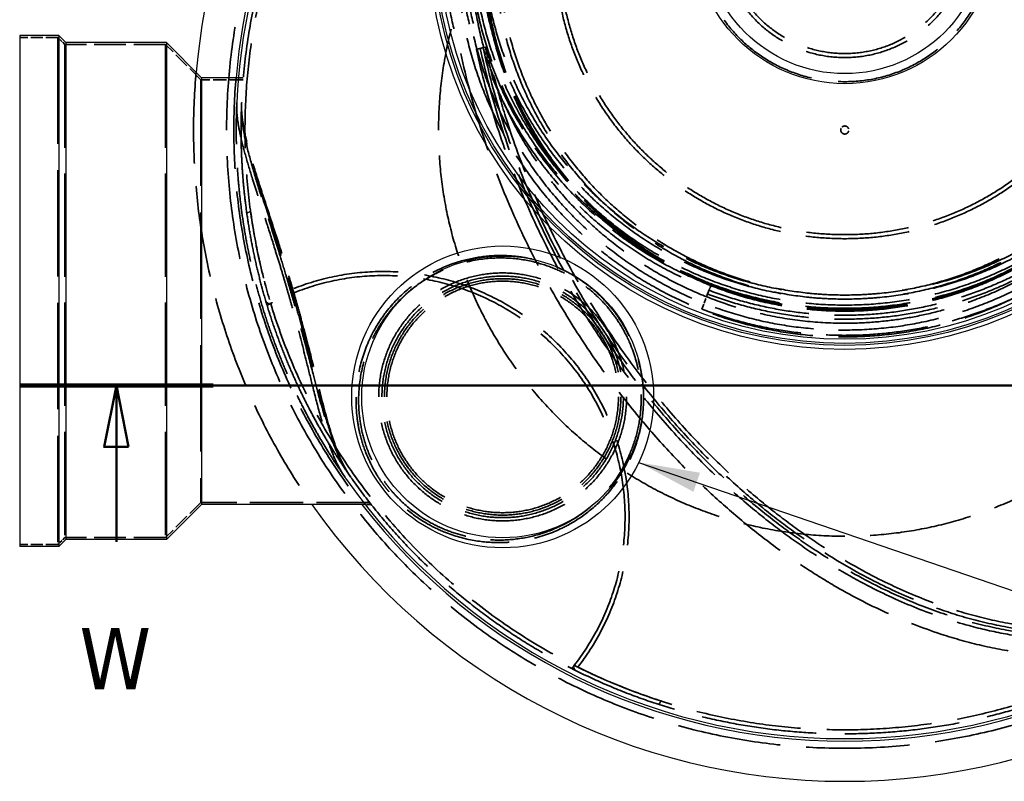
# Model space of a CAD drawing. Header units: millimetres. Extents: x -122 to 329287, y -2042 to 18239.
# Tile 30 of 39: x 11057 to 13503, y 11823 to 13715. Entities that reach past the tile are written whole.
import ezdxf

# ---------------------------------------------------------------- set-up
doc = ezdxf.new("R2010")
doc.units = ezdxf.units.MM
doc.header["$LTSCALE"] = 61
doc.linetypes.add('CHAIN', pattern=[0.3543, 0.2362, -0.0295, 0.0591, -0.0295])
doc.linetypes.add('DASHED', pattern=[0.2068, 0.1655, -0.0413])
for name, color, linetype, lineweight in [('Hidden (Draken)', 7, 'DASHED', 35), ('Section Line (Draken)', 7, 'CHAIN', 50), ('Symbol (Draken)', 7, 'Continuous', 25), ('Visible (Draken)', 7, 'Continuous', 25)]:
    doc.layers.add(name, color=color, linetype=linetype, lineweight=lineweight)
doc.styles.add('Draken Note Text', font='tahoma.ttf')
doc.dimstyles.new('Draken Metric$7', dxfattribs={"dimscale": 61, "dimtxt": 2.5, "dimasz": 2.5, "dimexe": 3.175, "dimexo": 1, "dimgap": 0.762, "dimtad": 1, "dimtoh": 1, "dimdec": 1, "dimrnd": 1e-08, "dimzin": 0, "dimdsep": 46, "dimtxsty": 'Draken Note Text', "dimcen": 0.09, "dimdle": 10, "dimclrd": 256, "dimclre": 256, "dimclrt": 256, "dimadec": 1, "dimazin": 0, "dimtfac": 1.40208, "dimtdec": 1, "dimtmove": 0, "dimatfit": 3, "dimfxl": 1, "dimtolj": 1, "dimtzin": 0, "dimlwd": -1, "dimlwe": -1, "dimarcsym": 0})

# ---------------------------------------------------------------- blocks, each defined once
blk = doc.blocks.new('2dTransSection0')
at = {"layer": 'Section Line (Draken)', "linetype": 'CHAIN', "ltscale": 33.521175}
blk.add_line((181.257, 209.928), (248.516, 209.928), dxfattribs=at)
at = {"layer": 'Section Line (Draken)', "linetype": 'Continuous', "lineweight": 100}
blk.add_line((181.257, 209.928), (189.134, 209.928), dxfattribs=at)
at = {"layer": 'Section Line (Draken)', "linetype": 'Continuous'}
for p, q in [((185.195, 209.928), (184.695, 207.428)), ((185.195, 207.428), (185.195, 209.928)), ((185.695, 207.428), (185.195, 209.928)), ((184.695, 207.428), (185.695, 207.428)), ((185.195, 203.563), (185.195, 207.428))]:
    blk.add_line(p, q, dxfattribs=at)
at = {"layer": 'Section Line (Draken)', "linetype": 'Continuous', "flags": 128}
blk.add_lwpolyline([(185.695, 207.428), (185.195, 209.928), (184.695, 207.428), (185.695, 207.428)], dxfattribs=at)
at = {"layer": 'Section Line (Draken)'}
blk.add_solid([(185.695, 207.428), (185.195, 209.928), (184.695, 207.428), (185.695, 207.428)], dxfattribs=at)
at = {"layer": 'Section Line (Draken)', "insert": (183.69, 197.563), "char_height": 2.5, "attachment_point": 7, "style": 'Draken Note Text'}
blk.add_mtext('W', dxfattribs=at)

msp = doc.modelspace()

# ---------------------------------------------------------------- linework, layer by layer
at = {"layer": 'Hidden (Draken)', "ltscale": 2.964796}
for p, q in [((11151.68, 13670.6), (11056.68, 13670.6)), ((11151.68, 12410.6), (11056.68, 12410.6))]:
    msp.add_line(p, q, dxfattribs=at)
at = {"layer": 'Hidden (Draken)', "ltscale": 26.149223}
for p, q in [((11151.68, 13670.6), (11151.68, 12410.6)), ((11506.68, 13565.6), (11506.68, 12515.6))]:
    msp.add_line(p, q, dxfattribs=at)
at = {"layer": 'Hidden (Draken)', "ltscale": 0.772294}
for p, q in [((11169.18, 13653.1), (11151.68, 13670.6)), ((11169.18, 12428.1), (11151.68, 12410.6))]:
    msp.add_line(p, q, dxfattribs=at)
at = {"layer": 'Hidden (Draken)', "ltscale": 25.422857}
for p, q in [((11169.18, 13653.1), (11169.18, 12428.1)), ((11419.18, 13653.1), (11419.18, 12428.1))]:
    msp.add_line(p, q, dxfattribs=at)
at = {"layer": 'Hidden (Draken)', "ltscale": 7.802259}
for p, q in [((11419.18, 13653.1), (11169.18, 13653.1)), ((11419.18, 12428.1), (11169.18, 12428.1))]:
    msp.add_line(p, q, dxfattribs=at)
at = {"layer": 'Hidden (Draken)', "ltscale": 3.861871}
for p, q in [((11506.68, 13565.6), (11419.18, 13653.1)), ((11506.68, 12515.6), (11419.18, 12428.1))]:
    msp.add_line(p, q, dxfattribs=at)
at = {"layer": 'Hidden (Draken)', "ltscale": 13.334221}
msp.add_line((12201.14, 13643.39), (12208.36, 13645.3), dxfattribs=at)
at = {"layer": 'Hidden (Draken)', "ltscale": 0.011263}
for p in [(12208.25, 13645.64), (12208.43, 13644.94)]:
    msp.add_line(p, (12208.36, 13645.3), dxfattribs=at)
at = {"layer": 'Hidden (Draken)', "ltscale": 10.138659}
msp.add_line((12213.84, 13646.75), (12208.36, 13645.3), dxfattribs=at)
at = {"layer": 'Hidden (Draken)', "ltscale": 3.283676}
msp.add_line((11611.9, 13565.6), (11506.68, 13565.6), dxfattribs=at)
at = {"layer": 'Hidden (Draken)', "ltscale": 0.37571}
msp.add_line((11599.86, 13565.6), (11611.9, 13565.6), dxfattribs=at)
at = {"layer": 'Hidden (Draken)', "ltscale": 0.375816}
msp.add_line((11612.33, 13570.6), (11600.28, 13570.6), dxfattribs=at)
at = {"layer": 'Hidden (Draken)', "ltscale": 29.421297}
msp.add_line((12765.91, 13033.3), (12770.51, 13045.41), dxfattribs=at)
at = {"layer": 'Hidden (Draken)', "ltscale": 0.311994}
msp.add_line((12770.51, 13045.41), (12774.06, 13054.76), dxfattribs=at)
at = {"layer": 'Hidden (Draken)', "ltscale": 1.253677}
msp.add_line((12751.65, 12995.74), (12765.91, 13033.3), dxfattribs=at)
at = {"layer": 'Hidden (Draken)', "ltscale": 13.081754}
msp.add_line((11925.85, 12515.6), (11506.68, 12515.6), dxfattribs=at)
at = {"layer": 'Hidden (Draken)', "ltscale": 0.474486}
msp.add_line((11910.64, 12515.6), (11925.85, 12515.6), dxfattribs=at)
at = {"layer": 'Hidden (Draken)', "ltscale": 0.476052}
msp.add_line((11929.78, 12510.6), (11914.52, 12510.6), dxfattribs=at)
at = {"layer": 'Hidden (Draken)', "ltscale": 25.501719}
msp.add_circle((13106.68, 13440.6), 1536, dxfattribs=at)
at = {"layer": 'Hidden (Draken)', "ltscale": 25.271029}
msp.add_circle((13106.68, 13890.6), 964, dxfattribs=at)
at = {"layer": 'Hidden (Draken)', "ltscale": 25.817171}
msp.add_circle((13106.68, 13930.6), 933, dxfattribs=at)
at = {"layer": 'Hidden (Draken)', "ltscale": 25.5958}
msp.add_circle((13106.68, 13930.6), 925, dxfattribs=at)
at = {"layer": 'Hidden (Draken)', "ltscale": 24.825378}
msp.add_circle((13106.68, 13890.6), 947, dxfattribs=at)
at = {"layer": 'Hidden (Draken)', "ltscale": 25.180735}
msp.add_circle((13106.68, 13930.6), 910, dxfattribs=at)
at = {"layer": 'Hidden (Draken)', "ltscale": 24.904022}
for centre, radius in [((13106.68, 13930.6), 900), ((13106.68, 13890.6), 900), ((13106.68, 13890.6), 900), ((13106.68, 13930.6), 300), ((12256.68, 12777.57), 300)]:
    msp.add_circle(centre, radius, dxfattribs=at)
at = {"layer": 'Hidden (Draken)', "ltscale": 24.821009}
msp.add_circle((13106.68, 13890.6), 897, dxfattribs=at)
msp.add_circle((13106.68, 13890.6), 897, dxfattribs=at)
at = {"layer": 'Hidden (Draken)', "ltscale": 24.793339}
msp.add_circle((13106.68, 13890.6), 896, dxfattribs=at)
at = {"layer": 'Hidden (Draken)', "ltscale": 25.49}
msp.add_circle((13106.68, 13890.6), 870, dxfattribs=at)
at = {"layer": 'Hidden (Draken)', "ltscale": 25.197012}
msp.add_circle((13106.68, 13890.6), 860, dxfattribs=at)
at = {"layer": 'Hidden (Draken)', "ltscale": 25.615566}
msp.add_circle((13106.68, 13890.6), 720, dxfattribs=at)
at = {"layer": 'Hidden (Draken)', "ltscale": 25.259794}
msp.add_circle((13106.68, 13890.6), 710, dxfattribs=at)
at = {"layer": 'Hidden (Draken)', "ltscale": 25.134441}
msp.add_circle((13106.68, 13440.6), 1009.25, dxfattribs=at)
at = {"layer": 'Hidden (Draken)', "ltscale": 26.32711}
msp.add_circle((13106.68, 13930.6), 370, dxfattribs=at)
at = {"layer": 'Hidden (Draken)', "ltscale": 25.734158}
msp.add_circle((13106.68, 13930.6), 310, dxfattribs=at)
at = {"layer": 'Hidden (Draken)', "ltscale": 25.56813}
msp.add_circle((12256.68, 12777.57), 308, dxfattribs=at)
at = {"layer": 'Hidden (Draken)', "ltscale": 24.375393}
msp.add_circle((12256.68, 12777.57), 293.63, dxfattribs=at)
at = {"layer": 'Hidden (Draken)', "ltscale": 23.877312}
msp.add_circle((12256.68, 12777.57), 287.63, dxfattribs=at)
at = {"layer": 'Hidden (Draken)', "ltscale": 25.211113}
msp.add_arc((13106.68, 13440.6), 1500, 19.47122, 177.39485, dxfattribs=at)
at = {"layer": 'Hidden (Draken)', "ltscale": 25.861923}
msp.add_arc((13106.68, 13440.6), 1490.05, 243.19024, 196.80976, dxfattribs=at)
at = {"layer": 'Hidden (Draken)', "ltscale": 25.087328}
msp.add_arc((13106.68, 13930.6), 1000, 249.20421, 197.45651, dxfattribs=at)
at = {"layer": 'Hidden (Draken)', "ltscale": 25.593763}
msp.add_arc((13106.68, 13930.6), 959.83, 249.20421, 197.56857, dxfattribs=at)
at = {"layer": 'Hidden (Draken)', "ltscale": 25.334084}
msp.add_arc((13106.68, 13930.6), 950, 249.20421, 197.59725, dxfattribs=at)
at = {"layer": 'Hidden (Draken)', "ltscale": 22.297956}
msp.add_arc((13106.68, 13930.6), 936.87, 197.59725, 249.20421, dxfattribs=at)
at = {"layer": 'Hidden (Draken)', "ltscale": 22.486174}
msp.add_arc((13106.68, 13440.6), 1618, 174.9054, 215.08448, dxfattribs=at)
at = {"layer": 'Hidden (Draken)', "ltscale": 22.416906}
msp.add_arc((13106.68, 13440.6), 1518, 175.08723, 217.78123, dxfattribs=at)
at = {"layer": 'Hidden (Draken)', "ltscale": 30.477571}
msp.add_arc((13106.68, 13930.6), 946.87, 202.6754, 249.20421, dxfattribs=at)
at = {"layer": 'Hidden (Draken)', "ltscale": 0.176955}
msp.add_arc((13106.68, 13440.6), 1512, 177.41554, 177.63052, dxfattribs=at)
at = {"layer": 'Hidden (Draken)', "ltscale": 0.179476}
msp.add_arc((13106.68, 13440.6), 1500, 177.64592, 177.86571, dxfattribs=at)
at = {"layer": 'Hidden (Draken)', "ltscale": 6.999181}
msp.add_arc((13106.68, 13440.6), 1490, 187.80088, 196.42479, dxfattribs=at)
at = {"layer": 'Hidden (Draken)', "ltscale": 26.2204}
msp.add_arc((11960.76, 12479.05), 610, 322.33015, 117.66985, dxfattribs=at)
at = {"layer": 'Hidden (Draken)', "ltscale": 25.852495}
msp.add_arc((11960.76, 12479.05), 600, 322.14362, 117.85638, dxfattribs=at)
at = {"layer": 'Hidden (Draken)', "ltscale": 23.904131}
msp.add_arc((13106.68, 13440.6), 1490.05, 196.80976, 243.19024, dxfattribs=at)
at = {"layer": 'Hidden (Draken)', "ltscale": 0.215612}
msp.add_arc((13106.68, 13440.6), 1512, 214.78119, 215.04311, dxfattribs=at)
at = {"layer": 'Hidden (Draken)', "ltscale": 0.218751}
msp.add_arc((13106.68, 13440.6), 1500, 214.79034, 215.05819, dxfattribs=at)
at = {"layer": 'Hidden (Draken)', "ltscale": 28.346376}
for start, end in [(215.36521, 270), (270, 324.63479)]:
    msp.add_arc((13106.68, 13440.6), 1500, start, end, dxfattribs=at)
at = {"layer": 'Hidden (Draken)', "ltscale": 6.978654}
msp.add_arc((13106.68, 13440.6), 1490, 243.57521, 252.17383, dxfattribs=at)
at = {"layer": 'Hidden (Draken)', "ltscale": 0.011263}
msp.add_ellipse((13106.96, 13930.68), major_axis=(898.71, 285.04), ratio=1, start_param=3.1415927, end_param=3.1419788, dxfattribs=at)
at = {"layer": 'Hidden (Draken)', "ltscale": 0.011318}
msp.add_ellipse((13106.96, 13930.66), major_axis=(-922.2, -196.13), ratio=1, start_param=0.0979372, end_param=0.0983252, dxfattribs=at)
at = {"layer": 'Hidden (Draken)', "ltscale": 24.800396}
msp.add_open_spline([(13106.68, 12960.6), (13101.39, 12960.6), (13096.1, 12960.64), (13090.8, 12960.73), (13022.71, 12961.9), (12954.98, 12970.53), (12774.98, 13013.9), (12667.62, 13062.53), (12473.2, 13199.04), (12389.12, 13286.94), (12257.89, 13491.19), (12212.97, 13606.06), (12169.75, 13845.99), (12172.07, 13968.89), (12215.98, 14171.56), (12245.76, 14252.67), (12315.09, 14382.56), (12349.26, 14433.72), (12424.96, 14525.8), (12465.81, 14567.02), (12555.62, 14642.07), (12604.58, 14675.66), (12716.54, 14737.58), (12780.27, 14764.18), (12903.06, 14799.93), (12960.98, 14811.01), (13063.21, 14820.6), (13106.86, 14821.62), (13201.09, 14817.18), (13251.31, 14810.67), (13403.3, 14778.25), (13500.66, 14739.34), (13635.08, 14657.8), (13678.5, 14625.98), (13761.47, 14553.45), (13800.54, 14512.41), (13872.63, 14421.44), (13905.06, 14371.27), (13960.64, 14263.97), (13983.4, 14206.88), (14031.6, 14039.51), (14042.91, 13925.98), (14023.17, 13690.53), (13988.73, 13570.82), (13875.37, 13353.23), (13798.48, 13257.09), (13611.65, 13100.25), (13503.94, 13040.88), (13296.68, 12975.25), (13201.98, 12960.6), (13106.68, 12960.6)], degree=3, knots=[-1.5886647, -1.5886647, -1.5886647, -1.5886647, 0, 0, 0, 20.4307302, 20.4307302, 55.5993414, 55.5993414, 92.1335477, 92.1335477, 129.5081105, 129.5081105, 167.0707217, 167.0707217, 193.6999904, 193.6999904, 212.6932987, 212.6932987, 230.5424528, 230.5424528, 248.6810654, 248.6810654, 269.5678082, 269.5678082, 287.2826175, 287.2826175, 300.367322, 300.367322, 315.5621039, 315.5621039, 347.1349524, 347.1349524, 363.6072357, 363.6072357, 381.0467795, 381.0467795, 399.4960237, 399.4960237, 418.4909375, 418.4909375, 453.4468898, 453.4468898, 491.2694927, 491.2694927, 528.3065485, 528.3065485, 565.0216426, 565.0216426, 593.6321123, 593.6321123, 593.6321123, 593.6321123], dxfattribs=at)
at = {"layer": 'Hidden (Draken)', "ltscale": 24.750107}
msp.add_open_spline([(12152.74, 13630.61), (12165.88, 13569.21), (12182.25, 13507.65), (12201.71, 13446.42), (12220.12, 13388.48), (12241.3, 13330.84), (12265.07, 13273.93), (12308.98, 13168.85), (12361.77, 13066.24), (12422.14, 12968.65), (12474.69, 12883.71), (12532.97, 12802.57), (12595.9, 12726.75), (12650.67, 12660.76), (12708.96, 12598.81), (12769.95, 12541.79), (12823.04, 12492.16), (12878.18, 12446.27), (12934.78, 12404.62), (12984.05, 12368.38), (13034.44, 12335.34), (13085.54, 12305.82), (13173.42, 12255.04), (13263.43, 12214.65), (13353.47, 12185.78), (13420.45, 12164.31), (13487.45, 12149.21), (13553.56, 12140.79), (13602.74, 12134.53), (13651.43, 12131.96), (13699.25, 12133.15), (13762.74, 12134.73), (13824.69, 12142.96), (13884.14, 12157.8)], degree=3, knots=[1.1339167, 1.1339167, 1.1339167, 1.1339167, 1.2640737, 1.2640737, 1.2640737, 1.3872577, 1.3872577, 1.3872577, 1.6146837, 1.6146837, 1.6146837, 1.8126269, 1.8126269, 1.8126269, 1.9849095, 1.9849095, 1.9849095, 2.1348579, 2.1348579, 2.1348579, 2.2653676, 2.2653676, 2.2653676, 2.4898078, 2.4898078, 2.4898078, 2.6567589, 2.6567589, 2.6567589, 2.7809464, 2.7809464, 2.7809464, 2.9458368, 2.9458368, 2.9458368, 2.9458368], dxfattribs=at)
at = {"layer": 'Hidden (Draken)', "ltscale": 22.317945}
msp.add_open_spline([(12191.63, 13640.88), (12194.8, 13641.71), (12197.97, 13642.55), (12201.14, 13643.39)], degree=3, dxfattribs=at)
at = {"layer": 'Hidden (Draken)', "ltscale": 0.014965}
msp.add_open_spline([(12191.73, 13640.4), (12191.69, 13640.56), (12191.66, 13640.72), (12191.63, 13640.88)], degree=3, dxfattribs=at)
at = {"layer": 'Hidden (Draken)', "ltscale": 25.624924}
msp.add_open_spline([(12191.73, 13640.4), (12204.64, 13579.84), (12220.78, 13519.06), (12239.99, 13458.59), (12258.04, 13401.79), (12278.81, 13345.25), (12302.14, 13289.41), (12323.94, 13237.23), (12347.98, 13185.66), (12374.09, 13135.03), (12422.31, 13041.55), (12477.62, 12951.29), (12538.8, 12866.26), (12592.05, 12792.26), (12649.73, 12722.22), (12710.89, 12657.33), (12764.12, 12600.85), (12819.97, 12548.27), (12877.73, 12500.27), (12928.01, 12458.49), (12979.73, 12420.18), (13032.4, 12385.71), (13078.24, 12355.71), (13124.8, 12328.61), (13171.73, 12304.63), (13252.45, 12263.39), (13334.28, 12231.37), (13415.46, 12209.31), (13475.85, 12192.9), (13535.88, 12181.99), (13594.82, 12176.72), (13638.67, 12172.8), (13681.91, 12172.01), (13724.26, 12174.35), (13786.51, 12177.79), (13846.82, 12188.02), (13904.3, 12204.9), (13943.08, 12216.28), (13980.58, 12230.7), (14016.52, 12248.04)], degree=3, knots=[1.1329193, 1.1329193, 1.1329193, 1.1329193, 1.2640737, 1.2640737, 1.2640737, 1.3872577, 1.3872577, 1.3872577, 1.5023596, 1.5023596, 1.5023596, 1.7148642, 1.7148642, 1.7148642, 1.8998204, 1.8998204, 1.8998204, 2.0607995, 2.0607995, 2.0607995, 2.2009098, 2.2009098, 2.2009098, 2.3228567, 2.3228567, 2.3228567, 2.5325714, 2.5325714, 2.5325714, 2.6885688, 2.6885688, 2.6885688, 2.8046084, 2.8046084, 2.8046084, 2.9751585, 2.9751585, 2.9751585, 3.0902321, 3.0902321, 3.0902321, 3.0902321], dxfattribs=at)
at = {"layer": 'Hidden (Draken)', "ltscale": 25.979933}
msp.add_open_spline([(12201.14, 13643.39), (12214.02, 13582.84), (12230.14, 13522.05), (12249.36, 13461.56), (12267.32, 13405.04), (12287.99, 13348.78), (12311.21, 13293.2), (12332.91, 13241.27), (12356.83, 13189.93), (12382.83, 13139.53), (12430.82, 13046.48), (12485.88, 12956.63), (12546.77, 12872), (12599.77, 12798.34), (12657.19, 12728.64), (12718.04, 12664.07), (12771, 12607.87), (12826.57, 12555.57), (12884.01, 12507.83), (12934.01, 12466.28), (12985.43, 12428.19), (13037.78, 12393.93), (13083.34, 12364.11), (13129.59, 12337.2), (13176.2, 12313.38), (13216.77, 12292.65), (13257.61, 12274.27), (13298.48, 12258.35), (13368.77, 12230.96), (13439.18, 12210.83), (13508.53, 12198.31), (13560.11, 12188.99), (13611.12, 12183.87), (13661.07, 12183), (13734.48, 12181.72), (13805.61, 12189.63), (13873.06, 12206.57), (13938.88, 12223.11), (14001.18, 12248.24), (14058.79, 12281.5)], degree=3, knots=[1.1322401, 1.1322401, 1.1322401, 1.1322401, 1.2640737, 1.2640737, 1.2640737, 1.3872577, 1.3872577, 1.3872577, 1.5023596, 1.5023596, 1.5023596, 1.7148642, 1.7148642, 1.7148642, 1.8998204, 1.8998204, 1.8998204, 2.0607995, 2.0607995, 2.0607995, 2.2009098, 2.2009098, 2.2009098, 2.3228567, 2.3228567, 2.3228567, 2.4289948, 2.4289948, 2.4289948, 2.6115228, 2.6115228, 2.6115228, 2.7472973, 2.7472973, 2.7472973, 2.946853, 2.946853, 2.946853, 3.1415927, 3.1415927, 3.1415927, 3.1415927], dxfattribs=at)
at = {"layer": 'Hidden (Draken)', "ltscale": 24.619135}
msp.add_open_spline([(12208.43, 13644.94), (12221.26, 13584.63), (12237.31, 13524.09), (12256.46, 13463.82), (12274.36, 13407.51), (12294.95, 13351.46), (12318.09, 13296.08), (12339.71, 13244.33), (12363.55, 13193.17), (12389.45, 13142.95), (12437.28, 13050.22), (12492.15, 12960.69), (12552.83, 12876.36), (12605.64, 12802.96), (12662.85, 12733.51), (12723.47, 12669.18), (12776.23, 12613.2), (12831.57, 12561.1), (12888.78, 12513.57), (12938.57, 12472.19), (12989.76, 12434.27), (13041.86, 12400.17), (13087.21, 12370.49), (13133.23, 12343.71), (13179.6, 12320.02), (13219.95, 12299.4), (13260.56, 12281.13), (13301.19, 12265.29), (13371.06, 12238.07), (13441.01, 12218.08), (13509.85, 12205.64), (13561.06, 12196.39), (13611.67, 12191.32), (13661.2, 12190.45), (13733.99, 12189.18), (13804.46, 12197.03), (13871.24, 12213.8), (13895.84, 12219.98), (13919.93, 12227.37), (13943.47, 12235.95)], degree=3, knots=[1.1322401, 1.1322401, 1.1322401, 1.1322401, 1.2640737, 1.2640737, 1.2640737, 1.3872577, 1.3872577, 1.3872577, 1.5023596, 1.5023596, 1.5023596, 1.7148642, 1.7148642, 1.7148642, 1.8998204, 1.8998204, 1.8998204, 2.0607995, 2.0607995, 2.0607995, 2.2009098, 2.2009098, 2.2009098, 2.3228567, 2.3228567, 2.3228567, 2.4289948, 2.4289948, 2.4289948, 2.6115228, 2.6115228, 2.6115228, 2.7472973, 2.7472973, 2.7472973, 2.946853, 2.946853, 2.946853, 3.0203557, 3.0203557, 3.0203557, 3.0203557], dxfattribs=at)
at = {"layer": 'Hidden (Draken)', "ltscale": 2.593885}
msp.add_open_spline([(12237.11, 13566.95), (12232.26, 13578.55), (12227.65, 13590.24), (12217.99, 13616.21), (12213.05, 13630.52), (12208.47, 13644.95)], degree=3, knots=[-8.3118853, -8.3118853, -8.3118853, -8.3118853, -4.5412757, -4.5412757, 0, 0, 0, 0], dxfattribs=at)
at = {"layer": 'Hidden (Draken)', "ltscale": 0.019903}
for points, weights in [([(12213.65, 13647.36), (12213.75, 13647.05), (12213.84, 13646.75)], [1.00700318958, 1.00700318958, 1.00700307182]), ([(12213.84, 13646.75), (12213.91, 13646.43), (12213.98, 13646.12)], [1.0070200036, 1.00700307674, 1.00698603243])]:
    msp.add_rational_spline(points, weights, degree=2, dxfattribs=at)
at = {"layer": 'Hidden (Draken)', "ltscale": 2.583228}
msp.add_open_spline([(12213.98, 13646.12), (12219.71, 13619.17), (12226.06, 13592.31), (12233, 13565.57)], degree=3, dxfattribs=at)
at = {"layer": 'Hidden (Draken)', "ltscale": 7.735578}
msp.add_open_spline([(12233, 13565.57), (12234.37, 13566.03), (12235.74, 13566.49), (12237.11, 13566.95)], degree=3, dxfattribs=at)
at = {"layer": 'Hidden (Draken)', "ltscale": 24.033455}
msp.add_open_spline([(12237.11, 13566.95), (12245.77, 13533.56), (12255.41, 13500.16), (12265.99, 13466.85), (12283.8, 13410.83), (12304.29, 13355.04), (12327.32, 13299.93), (12348.83, 13248.43), (12372.56, 13197.52), (12398.34, 13147.53), (12445.94, 13055.24), (12500.55, 12966.12), (12560.94, 12882.2), (12613.5, 12809.15), (12670.43, 12740.03), (12730.74, 12676.04), (12783.24, 12620.34), (12838.29, 12568.52), (12895.17, 12521.26), (12944.68, 12480.11), (12995.57, 12442.42), (13047.34, 12408.54), (13092.39, 12379.05), (13138.11, 12352.45), (13184.14, 12328.93), (13224.21, 12308.45), (13264.51, 12290.32), (13304.82, 12274.61), (13374.14, 12247.6), (13443.46, 12227.79), (13511.63, 12215.48), (13562.34, 12206.32), (13612.4, 12201.3), (13661.37, 12200.45), (13733.34, 12199.2), (13802.92, 12206.95), (13868.81, 12223.5), (13906.29, 12232.92), (13942.58, 12245.18), (13977.47, 12260.2)], degree=3, knots=[1.1908273, 1.1908273, 1.1908273, 1.1908273, 1.2640737, 1.2640737, 1.2640737, 1.3872577, 1.3872577, 1.3872577, 1.5023596, 1.5023596, 1.5023596, 1.7148642, 1.7148642, 1.7148642, 1.8998204, 1.8998204, 1.8998204, 2.0607995, 2.0607995, 2.0607995, 2.2009098, 2.2009098, 2.2009098, 2.3228567, 2.3228567, 2.3228567, 2.4289948, 2.4289948, 2.4289948, 2.6115228, 2.6115228, 2.6115228, 2.7472973, 2.7472973, 2.7472973, 2.946853, 2.946853, 2.946853, 3.0604038, 3.0604038, 3.0604038, 3.0604038], dxfattribs=at)
at = {"layer": 'Hidden (Draken)', "ltscale": 0.426929}
msp.add_open_spline([(11607.95, 13502.21), (11608.02, 13503.91), (11608.09, 13505.58), (11608.19, 13507.74), (11608.21, 13508.26), (11608.23, 13508.78)], degree=3, knots=[-191.0029962, -191.0029962, -191.0029962, -191.0029962, -190.0223116, -190.0223116, -189.7096432, -189.7096432, -189.7096432, -189.7096432], dxfattribs=at)
at = {"layer": 'Hidden (Draken)', "ltscale": 23.322689}
msp.add_open_spline([(11864.82, 12578.09), (11864.43, 12578.65), (11864.04, 12579.21), (11857.92, 12588.05), (11851.85, 12597), (11839.26, 12616.03), (11832.74, 12626.13), (11819.52, 12647.18), (11812.83, 12658.14), (11799.35, 12680.86), (11792.31, 12693.08), (11777.99, 12718.84), (11770.71, 12732.39), (11756.11, 12760.64), (11748.79, 12775.35), (11734.32, 12805.75), (11727.16, 12821.44), (11713.18, 12853.58), (11706.35, 12870.04), (11693.18, 12903.49), (11686.84, 12920.49), (11674.76, 12954.72), (11669.03, 12971.96), (11658.26, 13006.4), (11653.22, 13023.59), (11644.15, 13056.65), (11639.94, 13073.05), (11632.02, 13106.22), (11628.32, 13122.99), (11621.51, 13156.55), (11618.39, 13173.34), (11612.8, 13206.64), (11610.31, 13223.14), (11605.96, 13255.52), (11604.1, 13271.42), (11600.94, 13302.36), (11599.64, 13317.39), (11597.56, 13346.32), (11596.76, 13360.22), (11595.59, 13386.67), (11595.2, 13399.22), (11594.74, 13422.74), (11594.66, 13434.1), (11594.72, 13455.79), (11594.87, 13466.12), (11595.32, 13485.49), (11595.62, 13494.54), (11595.97, 13502.92), (11595.97, 13503.02), (11595.98, 13503.11)], degree=3, knots=[-137.8098472, -137.8098472, -137.8098472, -137.8098472, -137.4537525, -137.4537525, -132.287247, -132.287247, -127.1207416, -127.1207416, -121.9542361, -121.9542361, -116.6646106, -116.6646106, -111.3749851, -111.3749851, -106.0853596, -106.0853596, -100.7957341, -100.7957341, -95.5061086, -95.5061086, -90.2164831, -90.2164831, -84.9268576, -84.9268576, -79.6372321, -79.6372321, -74.6428073, -74.6428073, -69.6483825, -69.6483825, -64.6539578, -64.6539578, -59.659533, -59.659533, -54.6651083, -54.6651083, -49.6706835, -49.6706835, -44.6762588, -44.6762588, -39.681834, -39.681834, -34.7216048, -34.7216048, -29.7613755, -29.7613755, -24.8011463, -24.8011463, -24.7461478, -24.7461478, -24.7461478, -24.7461478], dxfattribs=at)
at = {"layer": 'Hidden (Draken)', "ltscale": 23.10915}
msp.add_open_spline([(11595.98, 13503.11), (11595.22, 13484.91), (11597.77, 13463.12), (11608.99, 13407.31), (11618.88, 13372.04), (11642.65, 13294.44), (11656.55, 13252.1), (11677.79, 13186.15), (11684.87, 13163.98), (11696.06, 13128.2), (11700.2, 13114.78), (11708.03, 13089.05), (11711.71, 13076.76), (11718.03, 13055.35), (11720.68, 13046.26), (11726.02, 13027.71), (11728.71, 13018.25), (11735.31, 12994.74), (11739.17, 12980.71), (11752.29, 12932.11), (11761.04, 12897.99), (11774.61, 12843.96), (11779.67, 12823.56), (11790.94, 12778.66), (11797.07, 12754.64), (11809.97, 12707.6), (11816.73, 12684.91), (11835.89, 12629.72), (11848.98, 12600.9), (11864.82, 12578.09)], degree=3, knots=[-116.8744978, -116.8744978, -116.8744978, -116.8744978, -105.3008446, -105.3008446, -90.9495081, -90.9495081, -76.3008552, -76.3008552, -69.1111256, -69.1111256, -64.8526354, -64.8526354, -60.990014, -60.990014, -58.1472912, -58.1472912, -55.1961131, -55.1961131, -50.8067199, -50.8067199, -39.9487951, -39.9487951, -33.1169853, -33.1169853, -24.4713654, -24.4713654, -15.2281517, -15.2281517, 0, 0, 0, 0], dxfattribs=at)
at = {"layer": 'Hidden (Draken)', "ltscale": 22.572416}
msp.add_open_spline([(11607.72, 13496.46), (11606.62, 13466.94), (11613.49, 13429.11), (11630.45, 13363.6), (11637.02, 13340.88), (11650.65, 13295.92), (11657.58, 13273.9), (11676.95, 13212.85), (11689.86, 13172.65), (11707.92, 13114.29), (11713.21, 13096.94), (11721.94, 13067.75), (11725.42, 13055.97), (11732.16, 13032.83), (11735.42, 13021.5), (11742.96, 12994.92), (11747.19, 12979.69), (11755.88, 12947.92), (11760.31, 12931.41), (11771.88, 12887.66), (11778.81, 12860.8), (11794.89, 12798.75), (11803.8, 12764.59), (11822.61, 12699.92), (11832.44, 12669.98), (11852.95, 12621.11), (11863.2, 12601.45), (11874.82, 12584.73)], degree=3, knots=[0, 0, 0, 0, 17.8553884, 17.8553884, 26.5113182, 26.5113182, 34.2272645, 34.2272645, 47.3086398, 47.3086398, 52.771708, 52.771708, 56.4531518, 56.4531518, 59.9844375, 59.9844375, 64.7368476, 64.7368476, 69.9435262, 69.9435262, 78.6642803, 78.6642803, 90.7085634, 90.7085634, 103.2360712, 103.2360712, 113.9133801, 113.9133801, 113.9133801, 113.9133801], dxfattribs=at)
at = {"layer": 'Hidden (Draken)', "ltscale": 22.781013}
for points, knots in [([(11607.72, 13496.46), (11607.49, 13490.11), (11607.28, 13483.37), (11606.88, 13466.65), (11606.73, 13456.37), (11606.66, 13434.79), (11606.74, 13423.48), (11607.19, 13400.02), (11607.57, 13387.45), (11608.74, 13360.96), (11609.53, 13347.04), (11611.63, 13318.05), (11612.93, 13302.99), (11616.11, 13271.99), (11617.99, 13256.05), (11622.37, 13223.59), (11624.88, 13207.06), (11630.53, 13173.68), (11633.67, 13156.84), (11640.55, 13123.2), (11644.29, 13106.39), (11652.29, 13073.14), (11656.55, 13056.69), (11665.71, 13023.58), (11670.79, 13006.38), (11681.67, 12971.93), (11687.45, 12954.68), (11699.64, 12920.44), (11706.04, 12903.44), (11719.34, 12869.99), (11726.23, 12853.53), (11740.34, 12821.39), (11747.57, 12805.7), (11762.18, 12775.31), (11769.57, 12760.6), (11784.32, 12732.36), (11791.67, 12718.82), (11806.14, 12693.07), (11813.25, 12680.86), (11826.86, 12658.14), (11833.63, 12647.19), (11846.99, 12626.15), (11853.58, 12616.06), (11865.07, 12598.89), (11870.05, 12591.6), (11874.82, 12584.73)], [26.0393035, 26.0393035, 26.0393035, 26.0393035, 29.6754742, 29.6754742, 34.6213865, 34.6213865, 39.5672989, 39.5672989, 44.5771826, 44.5771826, 49.5870664, 49.5870664, 54.5969501, 54.5969501, 59.6068339, 59.6068339, 64.6167176, 64.6167176, 69.6266013, 69.6266013, 74.6364851, 74.6364851, 79.6463688, 79.6463688, 84.9425256, 84.9425256, 90.2386825, 90.2386825, 95.5348393, 95.5348393, 100.8309962, 100.8309962, 106.127153, 106.127153, 111.4233099, 111.4233099, 116.7194667, 116.7194667, 122.0156236, 122.0156236, 127.1873131, 127.1873131, 132.3590026, 132.3590026, 136.5211759, 136.5211759, 136.5211759, 136.5211759]), ([(11874.82, 12584.73), (11870.05, 12591.6), (11865.07, 12598.89), (11853.58, 12616.06), (11846.99, 12626.15), (11833.63, 12647.19), (11826.86, 12658.14), (11813.25, 12680.86), (11806.14, 12693.07), (11791.67, 12718.82), (11784.32, 12732.36), (11769.57, 12760.6), (11762.18, 12775.31), (11747.57, 12805.7), (11740.34, 12821.39), (11726.23, 12853.53), (11719.34, 12869.99), (11706.04, 12903.44), (11699.64, 12920.44), (11687.45, 12954.68), (11681.67, 12971.93), (11670.79, 13006.38), (11665.71, 13023.58), (11656.55, 13056.69), (11652.29, 13073.14), (11644.29, 13106.39), (11640.55, 13123.2), (11633.67, 13156.84), (11630.53, 13173.68), (11624.88, 13207.06), (11622.37, 13223.59), (11617.99, 13256.05), (11616.11, 13271.99), (11612.93, 13302.99), (11611.63, 13318.05), (11609.53, 13347.04), (11608.74, 13360.96), (11607.57, 13387.45), (11607.19, 13400.02), (11606.74, 13423.48), (11606.66, 13434.79), (11606.73, 13456.37), (11606.88, 13466.65), (11607.28, 13483.37), (11607.49, 13490.11), (11607.72, 13496.46)], [26.8679636, 26.8679636, 26.8679636, 26.8679636, 31.030137, 31.030137, 36.2018265, 36.2018265, 41.373516, 41.373516, 46.6696728, 46.6696728, 51.9658297, 51.9658297, 57.2619865, 57.2619865, 62.5581434, 62.5581434, 67.8543002, 67.8543002, 73.1504571, 73.1504571, 78.4466139, 78.4466139, 83.7427707, 83.7427707, 88.7526545, 88.7526545, 93.7625382, 93.7625382, 98.772422, 98.772422, 103.7823057, 103.7823057, 108.7921894, 108.7921894, 113.8020732, 113.8020732, 118.8119569, 118.8119569, 123.8218406, 123.8218406, 128.767753, 128.767753, 133.7136654, 133.7136654, 137.349836, 137.349836, 137.349836, 137.349836])]:
    msp.add_open_spline(points, degree=3, knots=knots, dxfattribs=at)
at = {"layer": 'Hidden (Draken)', "ltscale": 23.122314}
msp.add_open_spline([(11879.46, 12578.09), (11869.53, 12592.21), (11860.68, 12608.67), (11843.29, 12648.63), (11835.04, 12672.56), (11816.98, 12732.74), (11807.49, 12770.13), (11789.79, 12840.88), (11781.89, 12872.83), (11768.95, 12923.03), (11764.33, 12940.61), (11755.45, 12973.55), (11751.23, 12988.87), (11744.17, 13013.9), (11741.41, 13023.58), (11736.03, 13042.12), (11733.43, 13050.99), (11727.42, 13071.21), (11723.99, 13082.55), (11713.57, 13116.6), (11706.47, 13139.15), (11686.89, 13200.16), (11674.37, 13237.87), (11654.36, 13299.02), (11646.49, 13323.39), (11631.55, 13372.2), (11624.67, 13396.35), (11611.41, 13451.72), (11607.03, 13480.23), (11607.99, 13503.11)], degree=3, knots=[-116.6988983, -116.6988983, -116.6988983, -116.6988983, -107.2699762, -107.2699762, -96.593183, -96.593183, -82.8944121, -82.8944121, -72.4157134, -72.4157134, -66.8622271, -66.8622271, -62.0767928, -62.0767928, -59.0591729, -59.0591729, -56.2932974, -56.2932974, -52.7378538, -52.7378538, -45.5779854, -45.5779854, -33.0687647, -33.0687647, -24.2580259, -24.2580259, -14.5099534, -14.5099534, 0, 0, 0, 0], dxfattribs=at)
at = {"layer": 'Hidden (Draken)', "ltscale": 22.903933}
msp.add_open_spline([(11878.83, 12578.98), (11857.32, 12609.64), (11840.72, 12650.1), (11818.41, 12721.14), (11811.79, 12744.7), (11799.56, 12790.36), (11793.98, 12812), (11778.59, 12871.87), (11768.55, 12910.98), (11753.16, 12967.91), (11748.44, 12985), (11740.29, 13013.94), (11736.91, 13025.74), (11730.14, 13049.06), (11726.75, 13060.56), (11718.62, 13087.8), (11713.85, 13103.49), (11703.73, 13136.29), (11698.38, 13153.37), (11683.99, 13198.77), (11674.98, 13226.69), (11651.52, 13299.94), (11637.76, 13343.5), (11620.41, 13408.19), (11614.99, 13431.7), (11608.71, 13471.28), (11607.36, 13487.78), (11607.95, 13502.21)], degree=3, knots=[0, 0, 0, 0, 19.8017313, 19.8017313, 28.713608, 28.713608, 36.1891218, 36.1891218, 48.7814059, 48.7814059, 54.1418659, 54.1418659, 57.8306213, 57.8306213, 61.4338656, 61.4338656, 66.3799127, 66.3799127, 71.8490886, 71.8490886, 81.0909281, 81.0909281, 96.8964618, 96.8964618, 107.1064878, 107.1064878, 115.9476925, 115.9476925, 115.9476925, 115.9476925], dxfattribs=at)
at = {"layer": 'Hidden (Draken)', "ltscale": 1.960846}
msp.add_open_spline([(13106.68, 13430.6), (13106.85, 13430.6), (13107.01, 13430.6), (13108.48, 13430.67), (13109.75, 13430.99), (13112.11, 13432.1), (13113.17, 13432.87), (13114.93, 13434.79), (13115.62, 13435.91), (13116.52, 13438.36), (13116.72, 13439.66), (13116.63, 13442.26), (13116.33, 13443.54), (13115.25, 13445.91), (13114.49, 13446.98), (13112.6, 13448.77), (13111.48, 13449.47), (13109.05, 13450.4), (13107.76, 13450.62), (13105.15, 13450.56), (13103.87, 13450.28), (13101.48, 13449.24), (13100.4, 13448.49), (13098.59, 13446.61), (13097.88, 13445.51), (13096.91, 13443.09), (13096.67, 13441.8), (13096.7, 13439.2), (13096.96, 13437.91), (13097.98, 13435.51), (13098.71, 13434.42), (13100.56, 13432.58), (13101.65, 13431.86), (13102.86, 13431.36), (13103.54, 13431.08), (13104.25, 13430.87), (13105.54, 13430.65), (13106.11, 13430.6), (13106.68, 13430.6)], degree=3, knots=[-5.9089067, -5.9089067, -5.9089067, -5.9089067, -5.8596671, -5.8596671, -5.4690226, -5.4690226, -5.0783782, -5.0783782, -4.6877337, -4.6877337, -4.2970892, -4.2970892, -3.9064447, -3.9064447, -3.5158003, -3.5158003, -3.1251558, -3.1251558, -2.7345113, -2.7345113, -2.3438668, -2.3438668, -1.9532224, -1.9532224, -1.5625779, -1.5625779, -1.1719334, -1.1719334, -0.7812889, -0.7812889, -0.3906445, -0.3906445, 0, 0, 0, 0.2211796, 0.2211796, 0.3931196, 0.3931196, 0.3931196, 0.3931196], dxfattribs=at)
at = {"layer": 'Hidden (Draken)', "ltscale": 0.500024}
msp.add_open_spline([(11630.47, 13238.36), (11629.16, 13237.79), (11627.86, 13237.22), (11625.52, 13236.18), (11624.48, 13235.72), (11622.79, 13234.97), (11622.14, 13234.68), (11621.41, 13234.35), (11621.21, 13234.26), (11621.02, 13234.18), (11620.98, 13234.16), (11620.96, 13234.15), (11620.96, 13234.15), (11620.96, 13234.15)], degree=3, knots=[0, 0, 0, 0, 0.4290441, 0.4290441, 0.8348418, 0.8348418, 1.2120071, 1.2120071, 1.4399731, 1.4399731, 1.5749741, 1.5749741, 1.6075497, 1.6075497, 1.6075497, 1.6075497], dxfattribs=at)
at = {"layer": 'Hidden (Draken)', "ltscale": 25.192032}
msp.add_open_spline([(12254.53, 12415.71), (12283.34, 12416.3), (12312.05, 12420.35), (12367.28, 12435.05), (12393.85, 12445.54), (12458.38, 12480.52), (12494.33, 12509.45), (12555.1, 12582.58), (12579.14, 12626.72), (12604.99, 12717.52), (12609.5, 12761.85), (12602.29, 12838.46), (12595.09, 12869.85), (12576.66, 12918.23), (12568.29, 12935.77), (12550.93, 12965.54), (12542.57, 12978), (12524.43, 13001.64), (12514.71, 13012.78), (12491.3, 13036.47), (12477.29, 13048.58), (12437.51, 13077.91), (12410.53, 13092.75), (12347.49, 13117.68), (12311.39, 13125.59), (12232.22, 13130.95), (12190, 13125.9), (12103.33, 13100.4), (12060.82, 13077.33), (12003.24, 13030.23), (11984.1, 13010.41), (11949.83, 12965.97), (11935.1, 12941.12), (11912.37, 12889.93), (11904.12, 12863.65), (11895.16, 12817.06), (11892.99, 12797), (11892.16, 12760.34), (11892.9, 12743.71), (11896.41, 12713.62), (11898.75, 12700.07), (11905.71, 12670.55), (11910.69, 12654.34), (11924.5, 12619.2), (11933.9, 12600.15), (11949.2, 12575.52), (11953.14, 12569.6), (11959.93, 12560.04), (11962.66, 12556.36), (11968.11, 12549.29), (11970.83, 12545.9), (11977.44, 12537.97), (11981.37, 12533.49), (11995.35, 12518.37), (12005.76, 12508.48), (12033.11, 12485.4), (12050.47, 12473.41), (12082.64, 12454.89), (12097.67, 12447.65), (12136.74, 12431.93), (12161.36, 12425.07), (12208.72, 12416.93), (12231.7, 12415.24), (12254.53, 12415.71)], degree=3, knots=[0, 0, 0, 0, 10.8672472, 10.8672472, 21.4544958, 21.4544958, 37.909098, 37.909098, 54.8388569, 54.8388569, 69.0435705, 69.0435705, 78.9625677, 78.9625677, 84.8640269, 84.8640269, 89.4027215, 89.4027215, 93.871838, 93.871838, 99.4911913, 99.4911913, 108.9523789, 108.9523789, 120.6604012, 120.6604012, 134.7635397, 134.7635397, 151.682437, 151.682437, 161.7793246, 161.7793246, 172.5724159, 172.5724159, 182.9305725, 182.9305725, 190.4513978, 190.4513978, 196.5143495, 196.5143495, 201.3645631, 201.3645631, 207.0611284, 207.0611284, 213.7664855, 213.7664855, 215.9310378, 215.9310378, 217.3123058, 217.3123058, 218.6241084, 218.6241084, 220.4294515, 220.4294515, 224.8921848, 224.8921848, 231.7772839, 231.7772839, 237.5836176, 237.5836176, 246.8607134, 246.8607134, 255.4697974, 255.4697974, 255.4697974, 255.4697974], dxfattribs=at)
at = {"layer": 'Hidden (Draken)', "ltscale": 24.698357}
msp.add_open_spline([(12250.37, 12421.84), (12228.45, 12421.66), (12206.37, 12423.51), (12169.12, 12430.22), (12153.77, 12434.04), (12107.01, 12449.15), (12077.6, 12463.58), (12032.57, 12493.82), (12014.52, 12508.54), (11992.37, 12531.04), (11987.24, 12536.6), (11979.14, 12546), (11976.08, 12549.7), (11970.29, 12557.03), (11967.56, 12560.63), (11961.28, 12569.25), (11957.81, 12574.29), (11946.5, 12591.72), (11939.47, 12604.28), (11924.03, 12636.25), (11916.83, 12655.76), (11903, 12705.54), (11898.42, 12738.27), (11898.97, 12797.75), (11901.97, 12822.89), (11913.65, 12874.42), (11923, 12900.77), (11947.87, 12951.19), (11963.52, 12975.23), (12007.99, 13028.04), (12039.49, 13054.81), (12117.68, 13099.94), (12165.51, 13116.04), (12259.67, 13125.41), (12304.2, 13121.85), (12381.19, 13099.79), (12413.4, 13085.22), (12460.08, 13054.61), (12476.01, 13042.08), (12501.77, 13017.89), (12512.05, 13006.9), (12530.69, 12984.2), (12539.08, 12972.59), (12556.02, 12945.82), (12564.18, 12930.51), (12582.39, 12889.24), (12590.43, 12862.77), (12601.13, 12803.59), (12602.29, 12771.16), (12595.17, 12698.47), (12584.02, 12659.49), (12547.21, 12581.56), (12519.46, 12544.8), (12454.22, 12485.02), (12417.09, 12462.18), (12357.54, 12438.67), (12336.87, 12432.64), (12294.31, 12424.26), (12272.38, 12422.03), (12250.37, 12421.84)], degree=3, knots=[0, 0, 0, 0, 8.2217388, 8.2217388, 13.9818979, 13.9818979, 25.9527575, 25.9527575, 34.3226353, 34.3226353, 36.9397232, 36.9397232, 38.5897149, 38.5897149, 40.1424138, 40.1424138, 42.2554136, 42.2554136, 47.3430407, 47.3430407, 55.0501943, 55.0501943, 67.3521857, 67.3521857, 76.5971241, 76.5971241, 86.9366602, 86.9366602, 97.4768675, 97.4768675, 112.1981867, 112.1981867, 129.2219384, 129.2219384, 143.4712652, 143.4712652, 154.3191738, 154.3191738, 160.4395045, 160.4395045, 164.961182, 164.961182, 169.2647725, 169.2647725, 174.4965383, 174.4965383, 182.932939, 182.932939, 193.0947281, 193.0947281, 206.3265974, 206.3265974, 222.1751655, 222.1751655, 237.931197, 237.931197, 245.9574785, 245.9574785, 254.2087949, 254.2087949, 254.2087949, 254.2087949], dxfattribs=at)
at = {"layer": 'Hidden (Draken)', "ltscale": 0.491226}
for points, knots in [([(11667.9, 13016.45), (11668.27, 13015.2), (11668.88, 13014.04), (11670.5, 13012), (11671.5, 13011.16), (11673.77, 13009.89), (11675.02, 13009.49), (11677.3, 13009.22), (11678.29, 13009.25), (11679.62, 13009.5), (11679.96, 13009.58), (11680.3, 13009.68)], [0, 0, 0, 0, 0.3907946, 0.3907946, 0.7815448, 0.7815448, 1.1722159, 1.1722159, 1.4716751, 1.4716751, 1.5786899, 1.5786899, 1.5786899, 1.5786899]), ([(12434.63, 12110.71), (12434.33, 12110.13), (12434.1, 12109.52), (12433.59, 12107.63), (12433.49, 12106.33), (12433.82, 12103.75), (12434.23, 12102.51), (12435.36, 12100.51), (12435.97, 12099.72), (12437.42, 12098.34), (12438.25, 12097.77), (12439.14, 12097.32)], [0.1926458, 0.1926458, 0.1926458, 0.1926458, 0.3905829, 0.3905829, 0.7811731, 0.7811731, 1.1718213, 1.1718213, 1.4714657, 1.4714657, 1.7711167, 1.7711167, 1.7711167, 1.7711167])]:
    msp.add_open_spline(points, degree=3, knots=knots, dxfattribs=at)
at = {"layer": 'Hidden (Draken)', "ltscale": 0.495104}
for points, knots in [([(11671.42, 13004.68), (11671.42, 13004.68), (11671.61, 13004.78), (11672.36, 13005.19), (11672.96, 13005.52), (11674.51, 13006.37), (11675.45, 13006.88), (11677.11, 13007.77), (11677.75, 13008.11), (11679.06, 13008.81), (11679.73, 13009.17), (11680.4, 13009.52)], [4.7727123, 4.7727123, 4.7727123, 4.7727123, 5.1246047, 5.1246047, 5.5115093, 5.5115093, 5.9069582, 5.9069582, 6.1353987, 6.1353987, 6.3641016, 6.3641016, 6.3641016, 6.3641016]), ([(12434.49, 12110.84), (12433.76, 12109.9), (12433.04, 12108.98), (12431.56, 12107.1), (12430.84, 12106.19), (12429.61, 12104.64), (12429.11, 12104.02), (12428.56, 12103.34), (12428.41, 12103.15), (12428.21, 12102.9), (12428.16, 12102.84), (12428.16, 12102.84)], [4.7691664, 4.7691664, 4.7691664, 4.7691664, 5.1249124, 5.1249124, 5.527499, 5.527499, 5.922298, 5.922298, 6.1410709, 6.1410709, 6.3594229, 6.3594229, 6.3594229, 6.3594229])]:
    msp.add_open_spline(points, degree=3, knots=knots, dxfattribs=at)
at = {"layer": 'Hidden (Draken)', "ltscale": 1.00345}
for points in [[(11680.3, 13009.68), (11681.27, 13010.19), (11682.23, 13010.69), (11683.19, 13011.19)], [(12436.61, 12113.3), (12435.95, 12112.43), (12435.29, 12111.57), (12434.63, 12110.71)]]:
    msp.add_open_spline(points, degree=3, dxfattribs=at)
at = {"layer": 'Hidden (Draken)', "ltscale": 0.193197}
for points, knots in [([(11683.19, 13011.19), (11683.22, 13011.2), (11683.26, 13011.22), (11683.41, 13011.28), (11683.52, 13011.32), (11683.94, 13011.48), (11684.33, 13011.63), (11685, 13011.93), (11685.21, 13012.03), (11685.43, 13012.15)], [0.00000352, 0.00000352, 0.00000352, 0.00000352, 0.0974406, 0.0974406, 0.23448932, 0.23448932, 0.50762341, 0.50762341, 0.62069209, 0.62069209, 0.62069209, 0.62069209]), ([(12437.95, 12115.33), (12437.47, 12114.71), (12437.14, 12114.17), (12436.84, 12113.65), (12436.77, 12113.54), (12436.69, 12113.42), (12436.67, 12113.38), (12436.64, 12113.33), (12436.62, 12113.31), (12436.61, 12113.3)], [0, 0, 0, 0, 0.35224326, 0.35224326, 0.48179086, 0.48179086, 0.54195008, 0.54195008, 0.59503874, 0.59503874, 0.59503874, 0.59503874])]:
    msp.add_open_spline(points, degree=3, knots=knots, dxfattribs=at)
at = {"layer": 'Hidden (Draken)', "ltscale": 0.450674}
msp.add_open_spline([(11883.46, 12572.42), (11883.44, 12572.45), (11883.42, 12572.49), (11881.9, 12574.63), (11880.37, 12576.78), (11878.83, 12578.98)], degree=3, knots=[25.4320293, 25.4320293, 25.4320293, 25.4320293, 25.4538496, 25.4538496, 26.7996346, 26.7996346, 26.7996346, 26.7996346], dxfattribs=at)
at = {"layer": 'Hidden (Draken)', "ltscale": 0.500007}
msp.add_open_spline([(12644.75, 12013.5), (12644.75, 12013.5), (12644.75, 12013.5), (12644.78, 12013.53), (12644.84, 12013.62), (12645.11, 12014.02), (12645.41, 12014.46), (12646.19, 12015.62), (12646.66, 12016.31), (12647.7, 12017.86), (12648.26, 12018.7), (12649.41, 12020.41), (12649.98, 12021.27), (12650.55, 12022.13)], degree=3, knots=[1.6078234, 1.6078234, 1.6078234, 1.6078234, 1.656102, 1.656102, 1.8596311, 1.8596311, 2.2248831, 2.2248831, 2.5713502, 2.5713502, 2.9039144, 2.9039144, 3.2149077, 3.2149077, 3.2149077, 3.2149077], dxfattribs=at)
at = {"layer": 'Visible (Draken)'}
for p, q in [((11056.68, 13675.6), (11056.68, 12405.6)), ((11153.75, 13675.6), (11056.68, 13675.6)), ((11153.75, 13675.6), (11153.75, 12405.6)), ((11171.25, 13658.1), (11153.75, 13675.6)), ((11171.25, 13658.1), (11171.25, 12423.1)), ((11421.25, 13658.1), (11171.25, 13658.1)), ((11421.25, 13658.1), (11421.25, 12423.1)), ((11508.75, 13570.6), (11421.25, 13658.1)), ((11508.75, 13570.6), (11508.75, 12510.6)), ((11600.28, 13570.6), (11508.75, 13570.6)), ((11508.75, 12510.6), (11421.25, 12423.1)), ((11914.52, 12510.6), (11508.75, 12510.6)), ((11153.75, 12405.6), (11056.68, 12405.6)), ((11171.25, 12423.1), (11153.75, 12405.6)), ((11421.25, 12423.1), (11171.25, 12423.1))]:
    msp.add_line(p, q, dxfattribs=at)
for centre, radius in [((13106.68, 13930.6), 1035), ((13106.68, 13930.6), 1025), ((13106.68, 13930.6), 1020), ((13106.68, 13930.6), 1010), ((13106.68, 13930.6), 375), ((13106.68, 13930.6), 350), ((12256.68, 12777.57), 375), ((12256.68, 12777.57), 350)]:
    msp.add_circle(centre, radius, dxfattribs=at)
for radius, start, end in [(1618, 5.0946, 174.9054), (1518, 97.98986, 175.08723), (1512, 100.90166, 177.41554), (1518, 4.91277, 82.01014), (1512, 2.58446, 79.09834), (1512, 215.04311, 270), (1512, 270, 324.95689), (1618, 215.08448, 324.91552), (1518, 217.78123, 322.21877)]:
    msp.add_arc((13106.68, 13440.6), radius, start, end, dxfattribs=at)

# ---------------------------------------------------------------- block references
at = {"layer": 'Section Line (Draken)', "xscale": 61, "yscale": 61, "zscale": 61}
msp.add_blockref('2dTransSection0', (0, 0), dxfattribs=at)

# ---------------------------------------------------------------- leaders
at = {"layer": 'Symbol (Draken)'}
msp.add_leader([(12594.6, 12614.98), (14502.83, 11959.5)], dimstyle='Draken Metric$7', override={"dimtad": 0}, dxfattribs=at)

doc.saveas('drawing.dxf')
